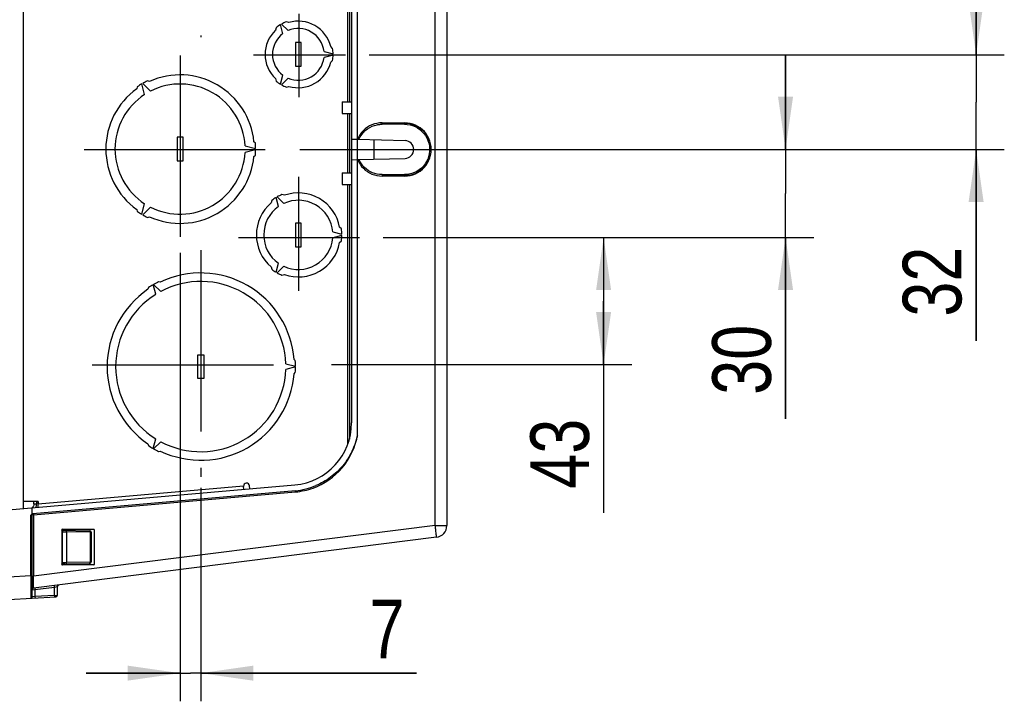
# Model space of a CAD drawing. Header units: inches. Extents: x 0 to 117, y 0 to 83.
# Tile 29 of 59: x 52 to 65, y 62 to 71. Entities that reach past the tile are written whole.
import ezdxf

# ---------------------------------------------------------------- set-up
doc = ezdxf.new("R2010")
doc.units = ezdxf.units.IN
doc.header["$LTSCALE"] = 6.431102
doc.header["$MEASUREMENT"] = 0
doc.linetypes.add('CENTER', pattern=[0.6, 0.375, -0.075, 0.075, -0.075])
doc.layers.get('0').update_dxf_attribs({"linetype": 'CONTINUOUS'})
doc.layers.add('DEFAULT_1', color=7, linetype='CENTER')
doc.styles.get("Standard").update_dxf_attribs({"font": 'txt', "width": 0.8})
doc.dimstyles.new('DIMSTYLE_1', dxfattribs={"dimtxt": 0.78125, "dimasz": 0.7, "dimexe": 0.18, "dimexo": 0.0625, "dimgap": 0.09, "dimtad": 1, "dimdec": 0, "dimzin": 4, "dimdsep": 46, "dimtxsty": 'STANDARD', "dimblk": '_FILLED', "dimblk1": '_FILLED', "dimblk2": '_FILLED', "dimcen": 0.09, "dimadec": 0, "dimazin": 0, "dimtfac": 1, "dimtdec": 0, "dimtofl": 0, "dimtmove": 0, "dimatfit": 3, "dimldrblk": '_FILLED', "dimfxl": 1, "dimtolj": 1, "dimtzin": 4, "dimarcsym": 0})
doc.dimstyles.new('DIMSTYLE_2', dxfattribs={"dimtxt": 0.78125, "dimasz": 0.7, "dimexe": 0.18, "dimexo": 0.0625, "dimgap": 0.09, "dimtad": 1, "dimdec": 3, "dimzin": 4, "dimdsep": 46, "dimtxsty": 'STANDARD', "dimblk": '_FILLED', "dimblk1": '_FILLED', "dimblk2": '_FILLED', "dimcen": 0.09, "dimadec": 0, "dimazin": 0, "dimtfac": 1, "dimtdec": 3, "dimtofl": 0, "dimtmove": 0, "dimatfit": 3, "dimldrblk": '_FILLED', "dimfxl": 1, "dimtolj": 1, "dimtzin": 4, "dimarcsym": 0})

# ---------------------------------------------------------------- blocks, each defined once
blk = doc.blocks.new('_FILLED')
at = {"color": 0, "linetype": 'BYBLOCK'}
blk.add_solid([(0, 0), (-1, 0.143), (-1, -0.143)], dxfattribs=at)
blk = doc.blocks.new('*D3')
at = {"color": 7, "linetype": 'CONTINUOUS'}
for p, q in [((54.503, 68), (54.503, 62.034)), ((54.778, 64.877), (54.778, 62.034)), ((54.503, 62.409), (53.253, 62.409)), ((53.253, 62.409), (54.64, 62.409)), ((57.649, 62.409), (54.64, 62.409)), ((54.778, 62.409), (57.649, 62.409))]:
    blk.add_line(p, q, dxfattribs=at)
at = {"color": 7, "linetype": 'CONTINUOUS', "xscale": 0.7, "yscale": 0.7, "zscale": 0.7}
blk.add_blockref('_FILLED', (54.503, 62.409), dxfattribs=at)
at = {"color": 7, "linetype": 'CONTINUOUS', "xscale": 0.7, "yscale": 0.7, "zscale": 0.7, "rotation": 180}
blk.add_blockref('_FILLED', (54.778, 62.409), dxfattribs=at)
at = {"color": 7, "linetype": 'CONTINUOUS', "insert": (57.024, 63.386), "char_height": 0.781, "width": 0.625, "attachment_point": 1, "line_spacing_factor": 0.9}
blk.add_mtext('7', dxfattribs=at)
blk = doc.blocks.new('*D6')
at = {"color": 7, "linetype": 'CONTINUOUS'}
for p, q in [((65.1, 71.532), (65.1, 74.093)), ((62.938, 72.426), (65.475, 72.426)), ((65.1, 72.426), (65.1, 71.532)), ((65.1, 70.637), (65.1, 71.532)), ((57.019, 70.637), (65.475, 70.637))]:
    blk.add_line(p, q, dxfattribs=at)
at = {"color": 7, "linetype": 'CONTINUOUS', "xscale": 0.7, "yscale": 0.7, "zscale": 0.7}
for p, rotation in [((65.1, 72.426), 90), ((65.1, 70.637), 270)]:
    blk.add_blockref('_FILLED', p, dxfattribs=dict(at, rotation=rotation))
at = {"color": 7, "linetype": 'CONTINUOUS', "insert": (64.123, 72.843), "char_height": 0.7812, "width": 1.25, "attachment_point": 1, "rotation": 90, "line_spacing_factor": 0.9}
blk.add_mtext('45', dxfattribs=at)
blk = doc.blocks.new('*D7')
at = {"color": 7, "linetype": 'CONTINUOUS'}
for p, q in [((65.1, 70.637), (65.1, 71.887)), ((65.1, 71.887), (65.1, 70.007)), ((57.019, 70.637), (65.475, 70.637)), ((65.1, 66.833), (65.1, 70.007)), ((56.099, 69.378), (65.475, 69.378)), ((65.1, 69.378), (65.1, 66.833))]:
    blk.add_line(p, q, dxfattribs=at)
at = {"color": 7, "linetype": 'CONTINUOUS', "xscale": 0.7, "yscale": 0.7, "zscale": 0.7}
for p, rotation in [((65.1, 70.637), 270), ((65.1, 69.378), 90)]:
    blk.add_blockref('_FILLED', p, dxfattribs=dict(at, rotation=rotation))
at = {"color": 7, "linetype": 'CONTINUOUS', "insert": (64.123, 68.083), "char_height": 0.7812, "width": 1.25, "attachment_point": 3, "rotation": 90, "line_spacing_factor": 0.9}
blk.add_mtext('32', dxfattribs=at)
blk = doc.blocks.new('*D8')
at = {"color": 7, "linetype": 'CONTINUOUS'}
for p, q in [((62.563, 69.378), (62.563, 70.628)), ((62.563, 70.628), (62.563, 68.793)), ((56.099, 69.378), (62.938, 69.378)), ((62.563, 65.793), (62.563, 68.793)), ((57.205, 68.207), (62.938, 68.207)), ((62.563, 68.207), (62.563, 65.793))]:
    blk.add_line(p, q, dxfattribs=at)
at = {"color": 7, "linetype": 'CONTINUOUS', "xscale": 0.7, "yscale": 0.7, "zscale": 0.7}
for p, rotation in [((62.563, 69.378), 270), ((62.563, 68.207), 90)]:
    blk.add_blockref('_FILLED', p, dxfattribs=dict(at, rotation=rotation))
at = {"color": 7, "linetype": 'CONTINUOUS', "insert": (61.587, 67.043), "char_height": 0.7812, "width": 1.25, "attachment_point": 3, "rotation": 90, "line_spacing_factor": 0.9}
blk.add_mtext('30', dxfattribs=at)
blk = doc.blocks.new('*D9')
at = {"color": 7, "linetype": 'CONTINUOUS'}
for p, q in [((57.205, 68.207), (60.516, 68.207)), ((60.141, 68.207), (60.141, 67.36)), ((60.141, 66.514), (60.141, 67.36)), ((60.141, 67.36), (60.141, 64.544)), ((56.519, 66.514), (60.516, 66.514))]:
    blk.add_line(p, q, dxfattribs=at)
at = {"color": 7, "linetype": 'CONTINUOUS', "xscale": 0.7, "yscale": 0.7, "zscale": 0.7}
for p, rotation in [((60.141, 68.207), 90), ((60.141, 66.514), 270)]:
    blk.add_blockref('_FILLED', p, dxfattribs=dict(at, rotation=rotation))
at = {"color": 7, "linetype": 'CONTINUOUS', "insert": (59.165, 65.794), "char_height": 0.7812, "width": 1.25, "attachment_point": 3, "rotation": 90, "line_spacing_factor": 0.9}
blk.add_mtext('43', dxfattribs=at)

msp = doc.modelspace()

# ---------------------------------------------------------------- linework, layer by layer
at = {"color": 7, "linetype": 'CONTINUOUS'}
for p, q in [((52.4159, 74.323), (52.4159, 64.5983)), ((56.7363, 70.0118), (56.7363, 73.4639)), ((56.7568, 73.399), (56.7568, 70.0118)), ((56.8647, 65.5702), (56.8647, 73.3512)), ((56.786, 73.1831), (56.786, 65.7383)), ((57.8994, 64.3728), (57.8994, 71.4006)), ((58.0541, 71.3898), (58.0541, 64.3728)), ((55.8529, 71.0463), (55.941, 70.9581)), ((55.9522, 71.0666), (55.9176, 71.0759)), ((55.7812, 70.9972), (55.772, 70.9626)), ((55.8715, 70.918), (55.8393, 71.0384)), ((56.1167, 70.7992), (56.038, 70.7992)), ((56.038, 70.7992), (56.038, 70.4843)), ((56.1167, 70.4843), (56.1167, 70.7992)), ((56.4195, 70.6819), (56.5399, 70.6496)), ((56.5332, 70.7205), (56.5079, 70.7458)), ((56.5399, 70.6339), (56.4195, 70.6016)), ((56.5079, 70.5377), (56.5332, 70.563)), ((56.038, 70.4843), (56.1167, 70.4843)), ((54.0064, 70.2571), (54.1096, 70.1538)), ((54.0961, 70.2827), (54.0693, 70.2899)), ((55.772, 70.321), (55.7812, 70.2864)), ((55.8393, 70.2451), (55.8715, 70.3655)), ((55.941, 70.3254), (55.8529, 70.2373)), ((53.9329, 70.2111), (53.9257, 70.1842)), ((54.0305, 70.1081), (53.9927, 70.2492)), ((55.9176, 70.2076), (55.9522, 70.2169)), ((56.6608, 70.0118), (56.786, 70.0118)), ((56.6608, 70.0118), (56.6608, 69.8544)), ((56.6608, 69.8544), (56.786, 69.8544)), ((56.7363, 69.067), (56.7363, 69.8544)), ((56.7568, 69.8544), (56.7568, 69.067)), ((57.1928, 69.7315), (57.1573, 69.7296)), ((57.1928, 69.7315), (57.1917, 69.7282)), ((57.1928, 69.7315), (57.4913, 69.7315)), ((57.5291, 69.7293), (57.4913, 69.7315)), ((56.9192, 69.6023), (56.8988, 69.5747)), ((56.9425, 69.6279), (56.9192, 69.6023)), ((56.9208, 69.575), (56.9432, 69.6025)), ((56.9683, 69.6512), (56.9425, 69.6279)), ((56.9432, 69.6025), (56.9687, 69.6277)), ((56.996, 69.6718), (56.9683, 69.6512)), ((56.9687, 69.6277), (56.9971, 69.6503)), ((57.0255, 69.6895), (56.996, 69.6718)), ((56.9971, 69.6503), (57.0274, 69.6695)), ((57.057, 69.7044), (57.0255, 69.6895)), ((57.0274, 69.6695), (57.0592, 69.6852)), ((57.0895, 69.7161), (57.057, 69.7044)), ((57.0592, 69.6852), (57.0929, 69.6975)), ((57.1228, 69.7244), (57.0895, 69.7161)), ((57.0929, 69.6975), (57.1284, 69.7065)), ((57.1573, 69.7296), (57.1228, 69.7244)), ((57.1284, 69.7065), (57.1353, 69.7077)), ((57.1353, 69.7077), (57.1423, 69.7088)), ((57.1423, 69.7088), (57.1493, 69.7098)), ((57.1493, 69.7098), (57.1563, 69.7106)), ((57.1563, 69.7106), (57.1633, 69.7112)), ((57.1633, 69.7112), (57.1703, 69.7118)), ((57.1703, 69.7118), (57.1773, 69.7121)), ((57.1773, 69.7121), (57.1844, 69.7124)), ((57.1843, 69.7281), (57.1917, 69.7282)), ((57.1844, 69.7124), (57.1914, 69.7124)), ((57.1915, 69.7223), (57.1914, 69.7176)), ((57.1914, 69.7176), (57.1914, 69.7124)), ((57.4899, 69.7124), (57.1914, 69.7124)), ((57.1916, 69.727), (57.1915, 69.7258)), ((57.1915, 69.7258), (57.1915, 69.7242)), ((57.1915, 69.7242), (57.1915, 69.7223)), ((57.1917, 69.7282), (57.1916, 69.7278)), ((57.1916, 69.7278), (57.1916, 69.727)), ((57.1917, 69.7282), (57.4902, 69.7282)), ((57.4899, 69.7176), (57.49, 69.7223)), ((57.4899, 69.7124), (57.4899, 69.7176)), ((57.4899, 69.7124), (57.5274, 69.7102)), ((57.49, 69.7258), (57.4901, 69.727)), ((57.49, 69.7242), (57.49, 69.7258)), ((57.49, 69.7223), (57.49, 69.7242)), ((57.4901, 69.7278), (57.4902, 69.7282)), ((57.4901, 69.727), (57.4901, 69.7278)), ((57.4902, 69.7282), (57.5269, 69.7262)), ((57.5269, 69.7262), (57.5631, 69.7205)), ((57.5274, 69.7102), (57.5636, 69.7041)), ((57.5657, 69.7235), (57.5291, 69.7293)), ((57.5631, 69.7205), (57.5986, 69.711)), ((57.5636, 69.7041), (57.5985, 69.6943)), ((57.6011, 69.714), (57.5657, 69.7235)), ((57.5985, 69.6943), (57.6324, 69.6806)), ((57.5986, 69.711), (57.6329, 69.6978)), ((57.6355, 69.7007), (57.6011, 69.714)), ((57.6324, 69.6806), (57.6649, 69.663)), ((57.6329, 69.6978), (57.6656, 69.6811)), ((57.6687, 69.6838), (57.6355, 69.7007)), ((57.6649, 69.663), (57.695, 69.6423)), ((57.6656, 69.6811), (57.6964, 69.6611)), ((57.6997, 69.6637), (57.6687, 69.6838)), ((57.695, 69.6423), (57.7226, 69.6184)), ((57.6964, 69.6611), (57.725, 69.638)), ((57.7282, 69.6405), (57.6997, 69.6637)), ((57.7226, 69.6184), (57.7476, 69.5914)), ((57.725, 69.638), (57.751, 69.612)), ((57.7546, 69.6142), (57.7282, 69.6405)), ((57.751, 69.612), (57.7741, 69.5835)), ((57.7778, 69.5856), (57.7546, 69.6142)), ((54.5419, 69.5394), (54.4632, 69.5394)), ((54.4632, 69.5394), (54.4632, 69.2244)), ((54.5419, 69.2244), (54.5419, 69.5394)), ((55.5055, 69.4607), (55.4858, 69.4803)), ((56.7867, 69.515), (56.8655, 69.5128)), ((56.8808, 69.5449), (56.8655, 69.5128)), ((56.868, 69.5127), (57.4987, 69.4952)), ((56.8988, 69.5747), (56.8808, 69.5449)), ((56.8846, 69.5122), (56.9013, 69.5449)), ((56.9013, 69.5449), (56.9208, 69.575)), ((57.0823, 69.5068), (57.0823, 69.2476)), ((57.7476, 69.5914), (57.7694, 69.5622)), ((57.7694, 69.5622), (57.7878, 69.5308)), ((57.7741, 69.5835), (57.7941, 69.5527)), ((57.7978, 69.5547), (57.7778, 69.5856)), ((57.7878, 69.5308), (57.8028, 69.4973)), ((57.7941, 69.5527), (57.8108, 69.5199)), ((57.8148, 69.5215), (57.7978, 69.5547)), ((57.8028, 69.4973), (57.814, 69.4627)), ((57.8108, 69.5199), (57.8239, 69.4856)), ((57.8281, 69.487), (57.8148, 69.5215)), ((57.8239, 69.4856), (57.8334, 69.4501)), ((57.8376, 69.4516), (57.8281, 69.487)), ((55.3675, 69.4276), (55.5086, 69.3898)), ((55.5086, 69.374), (55.3675, 69.3362)), ((57.814, 69.4627), (57.8213, 69.4271)), ((57.8243, 69.3541), (57.8198, 69.3181)), ((57.8213, 69.4271), (57.8248, 69.3905)), ((57.8248, 69.3905), (57.8243, 69.3541)), ((57.8334, 69.4501), (57.8392, 69.4139)), ((57.8396, 69.3449), (57.8352, 69.3129)), ((57.8434, 69.415), (57.8376, 69.4516)), ((57.8376, 69.3027), (57.8434, 69.3393)), ((57.8392, 69.4139), (57.8411, 69.3772)), ((57.8411, 69.3772), (57.8396, 69.3449)), ((57.8456, 69.3772), (57.8434, 69.415)), ((57.8434, 69.3393), (57.8456, 69.3772)), ((54.4632, 69.2244), (54.5419, 69.2244)), ((55.4858, 69.2835), (55.5055, 69.3032)), ((56.7867, 69.2394), (56.8655, 69.2416)), ((56.8655, 69.2416), (56.8808, 69.2095)), ((56.868, 69.2416), (57.4987, 69.2591)), ((56.8808, 69.2095), (56.8988, 69.1796)), ((56.8995, 69.2126), (56.8846, 69.2421)), ((56.9167, 69.1852), (56.8995, 69.2126)), ((57.7833, 69.2152), (57.7638, 69.1839)), ((57.7992, 69.2479), (57.7833, 69.2152)), ((57.8045, 69.2212), (57.7889, 69.1929)), ((57.7979, 69.1997), (57.8148, 69.2329)), ((57.8113, 69.2822), (57.7992, 69.2479)), ((57.8176, 69.2507), (57.8045, 69.2212)), ((57.8198, 69.3181), (57.8113, 69.2822)), ((57.8148, 69.2329), (57.8281, 69.2673)), ((57.8278, 69.2814), (57.8176, 69.2507)), ((57.8352, 69.3129), (57.8278, 69.2814)), ((57.8281, 69.2673), (57.8376, 69.3027)), ((56.8988, 69.1796), (56.9192, 69.152)), ((56.9361, 69.1599), (56.9167, 69.1852)), ((56.9192, 69.152), (56.9425, 69.1264)), ((56.9581, 69.1365), (56.9361, 69.1599)), ((56.9425, 69.1264), (56.9683, 69.1031)), ((56.9823, 69.1152), (56.9581, 69.1365)), ((56.9683, 69.1031), (56.996, 69.0825)), ((57.0083, 69.0964), (56.9823, 69.1152)), ((56.996, 69.0825), (57.0255, 69.0648)), ((57.0359, 69.0802), (57.0083, 69.0964)), ((57.0652, 69.0666), (57.0359, 69.0802)), ((57.6562, 69.0861), (57.6238, 69.0699)), ((57.6758, 69.0793), (57.6477, 69.0635)), ((57.6869, 69.106), (57.6562, 69.0861)), ((57.6688, 69.0706), (57.6997, 69.0906)), ((57.7025, 69.0977), (57.6758, 69.0793)), ((57.7155, 69.1293), (57.6869, 69.106)), ((57.6997, 69.0906), (57.7283, 69.1138)), ((57.7273, 69.1184), (57.7025, 69.0977)), ((57.7412, 69.1553), (57.7155, 69.1293)), ((57.7501, 69.1413), (57.7273, 69.1184)), ((57.7283, 69.1138), (57.7546, 69.1402)), ((57.7638, 69.1839), (57.7412, 69.1553)), ((57.7706, 69.1662), (57.7501, 69.1413)), ((57.7546, 69.1402), (57.7778, 69.1688)), ((57.7889, 69.1929), (57.7706, 69.1662)), ((57.7778, 69.1688), (57.7979, 69.1997)), ((56.6608, 69.067), (56.786, 69.067)), ((56.6608, 69.067), (56.6608, 68.9095)), ((57.0255, 69.0648), (57.057, 69.0499)), ((57.057, 69.0499), (57.0895, 69.0382)), ((57.0955, 69.0559), (57.0652, 69.0666)), ((57.0895, 69.0382), (57.1228, 69.0299)), ((57.1265, 69.0483), (57.0955, 69.0559)), ((57.1228, 69.0299), (57.1573, 69.0248)), ((57.1585, 69.0436), (57.1265, 69.0483)), ((57.1573, 69.0248), (57.1928, 69.0228)), ((57.1914, 69.0419), (57.1585, 69.0436)), ((57.1914, 69.0419), (57.1914, 69.0367)), ((57.1914, 69.0419), (57.4899, 69.0419)), ((57.1914, 69.0367), (57.1915, 69.0321)), ((57.1915, 69.0321), (57.1915, 69.0301)), ((57.1915, 69.0301), (57.1915, 69.0286)), ((57.1915, 69.0286), (57.1916, 69.0273)), ((57.1916, 69.0273), (57.1916, 69.0265)), ((57.1916, 69.0265), (57.1917, 69.0262)), ((57.1917, 69.0262), (57.1928, 69.0228)), ((57.4902, 69.0262), (57.1917, 69.0262)), ((57.4913, 69.0228), (57.1928, 69.0228)), ((57.497, 69.042), (57.4899, 69.0419)), ((57.4899, 69.0367), (57.4899, 69.0419)), ((57.49, 69.0321), (57.4899, 69.0367)), ((57.49, 69.0301), (57.49, 69.0321)), ((57.49, 69.0286), (57.49, 69.0301)), ((57.4901, 69.0273), (57.49, 69.0286)), ((57.4901, 69.0265), (57.4901, 69.0273)), ((57.4902, 69.0262), (57.4901, 69.0265)), ((57.4975, 69.0263), (57.4902, 69.0262)), ((57.4913, 69.0228), (57.5291, 69.025)), ((57.504, 69.0422), (57.497, 69.042)), ((57.5049, 69.0265), (57.4975, 69.0263)), ((57.511, 69.0426), (57.504, 69.0422)), ((57.5123, 69.0269), (57.5049, 69.0265)), ((57.518, 69.0431), (57.511, 69.0426)), ((57.5196, 69.0274), (57.5123, 69.0269)), ((57.5251, 69.0438), (57.518, 69.0431)), ((57.527, 69.0281), (57.5196, 69.0274)), ((57.5321, 69.0446), (57.5251, 69.0438)), ((57.5343, 69.029), (57.527, 69.0281)), ((57.5291, 69.025), (57.5658, 69.0308)), ((57.539, 69.0455), (57.5321, 69.0446)), ((57.5416, 69.03), (57.5343, 69.029)), ((57.546, 69.0466), (57.539, 69.0455)), ((57.5489, 69.0311), (57.5416, 69.03)), ((57.5529, 69.0479), (57.546, 69.0466)), ((57.5561, 69.0324), (57.5489, 69.0311)), ((57.5894, 69.0572), (57.5529, 69.0479)), ((57.5876, 69.04), (57.5561, 69.0324)), ((57.5658, 69.0308), (57.6011, 69.0403)), ((57.6182, 69.0504), (57.5876, 69.04)), ((57.6238, 69.0699), (57.5894, 69.0572)), ((57.6011, 69.0403), (57.6356, 69.0536)), ((57.6477, 69.0635), (57.6182, 69.0504)), ((57.6356, 69.0536), (57.6688, 69.0706)), ((56.6608, 68.9095), (56.786, 68.9095)), ((56.7363, 65.4575), (56.7363, 68.9095)), ((56.7568, 68.9095), (56.7568, 65.5223)), ((55.7225, 68.6974), (55.7138, 68.6649)), ((55.8133, 68.6176), (55.7812, 68.7374)), ((55.7948, 68.7453), (55.8825, 68.6576)), ((55.8913, 68.7674), (55.8589, 68.7761)), ((53.9257, 68.5796), (53.9329, 68.5527)), ((53.9927, 68.5146), (54.0305, 68.6557)), ((54.1096, 68.61), (54.0064, 68.5067)), ((54.0693, 68.474), (54.0961, 68.4812)), ((56.1167, 68.3977), (56.038, 68.3977)), ((56.038, 68.3977), (56.038, 68.0827)), ((56.1167, 68.0827), (56.1167, 68.3977)), ((56.6507, 68.3189), (56.6269, 68.3427)), ((56.5362, 68.2802), (56.656, 68.2481)), ((56.656, 68.2323), (56.5362, 68.2002)), ((56.6269, 68.1377), (56.6507, 68.1614)), ((56.038, 68.0827), (56.1167, 68.0827)), ((55.7138, 67.8155), (55.7225, 67.783)), ((55.7812, 67.743), (55.8133, 67.8628)), ((55.8825, 67.8228), (55.7948, 67.7351)), ((55.8589, 67.7043), (55.8913, 67.713)), ((54.0808, 67.5386), (54.0749, 67.5169)), ((54.1788, 67.4496), (54.1443, 67.5782)), ((54.1511, 67.5821), (54.2453, 67.4879)), ((54.2389, 67.6115), (54.2171, 67.6174)), ((54.7388, 66.6457), (54.8175, 66.6457)), ((54.7388, 66.3307), (54.7388, 66.6457)), ((54.8175, 66.6457), (54.8175, 66.3307)), ((55.9104, 66.5266), (56.039, 66.4922)), ((56.039, 66.4843), (55.9104, 66.4498)), ((56.0365, 66.567), (56.0206, 66.5829)), ((54.8175, 66.3307), (54.7388, 66.3307)), ((56.0206, 66.3936), (56.0365, 66.4095)), ((54.0749, 65.4595), (54.0808, 65.4378)), ((54.1443, 65.3983), (54.1788, 65.5269)), ((54.2453, 65.4885), (54.1511, 65.3943)), ((54.2171, 65.3591), (54.2389, 65.3649)), ((52.2183, 64.5811), (56.0311, 64.9146)), ((55.3489, 64.8948), (52.6128, 64.6554)), ((55.3523, 64.8552), (55.3489, 64.8948)), ((55.4308, 64.8621), (55.4273, 64.9017)), ((56.0382, 64.8362), (52.5429, 64.5304)), ((52.5534, 64.5155), (56.0392, 64.8205)), ((56.0393, 64.8205), (56.0384, 64.832)), ((52.6128, 64.6944), (52.4159, 64.6944)), ((52.5558, 64.6608), (52.5558, 64.6944)), ((52.5558, 64.6608), (52.5931, 64.6608)), ((52.5931, 64.6944), (52.5931, 64.6608)), ((52.613, 64.6722), (52.5932, 64.6725)), ((52.6096, 64.6309), (52.6077, 64.6158)), ((52.6128, 64.6944), (52.6128, 64.6554)), ((52.6128, 64.6451), (52.6128, 64.6554)), ((52.6128, 64.6156), (52.6128, 64.6451)), ((52.5147, 64.5122), (52.534, 64.5152)), ((52.5147, 63.7019), (52.5147, 64.5122)), ((52.534, 64.528), (52.534, 64.6087)), ((52.5534, 64.5155), (52.534, 64.5152)), ((52.534, 63.4262), (52.534, 64.5152)), ((52.5534, 64.5155), (52.5534, 63.6975)), ((57.8994, 64.3728), (52.5534, 63.6975)), ((57.8994, 64.3728), (58.0541, 64.3728)), ((57.9013, 64.3575), (57.8994, 64.3728)), ((52.9277, 64.3099), (52.9277, 64.317)), ((52.9277, 64.2904), (52.9372, 64.2902)), ((52.9277, 64.2904), (52.9277, 63.8829)), ((52.9281, 64.31), (53.2988, 64.3036)), ((52.9356, 64.3248), (53.353, 64.3248)), ((52.9372, 63.8831), (52.9372, 64.2902)), ((52.9372, 64.2902), (52.9565, 64.29)), ((52.9565, 64.29), (52.9686, 64.2898)), ((52.9686, 64.2898), (52.9852, 64.2896)), ((52.9852, 64.2896), (52.9901, 64.2895)), ((53.3111, 64.2839), (52.9901, 64.2895)), ((52.9901, 64.2895), (52.9901, 63.8838)), ((53.3111, 63.8894), (53.3111, 64.2839)), ((53.3111, 64.2839), (53.3184, 64.2839)), ((53.3184, 64.2839), (53.3184, 63.8894)), ((53.3608, 64.317), (53.3608, 63.8563)), ((57.9164, 64.2166), (52.5513, 63.5388)), ((52.9277, 63.8829), (52.9372, 63.8831)), ((52.9277, 63.8563), (52.9277, 63.8634)), ((52.9281, 63.8632), (53.2991, 63.8697)), ((53.353, 63.8485), (52.9356, 63.8485)), ((52.9372, 63.8831), (52.9565, 63.8833)), ((52.9565, 63.8833), (52.9686, 63.8835)), ((52.9686, 63.8835), (52.9852, 63.8837)), ((52.9852, 63.8837), (52.9901, 63.8838)), ((52.9901, 63.8838), (53.3111, 63.8894)), ((53.3111, 63.8894), (53.3184, 63.8894)), ((52.5147, 63.7019), (52.2183, 63.6864)), ((52.5147, 63.7019), (52.534, 63.7019)), ((52.5147, 63.7019), (52.5148, 63.671)), ((52.5148, 63.671), (52.5149, 63.6404)), ((52.5149, 63.6404), (52.5151, 63.5817)), ((52.5151, 63.5817), (52.5153, 63.5042)), ((52.534, 63.6975), (52.5534, 63.6975)), ((52.5516, 63.5712), (52.5518, 63.5924)), ((52.5518, 63.5924), (52.5523, 63.6269)), ((52.5523, 63.6269), (52.5534, 63.6975)), ((52.5153, 63.5042), (52.5154, 63.4082)), ((52.534, 63.5193), (52.5648, 63.5212)), ((52.5648, 63.5212), (52.5713, 63.5217)), ((52.5713, 63.5217), (52.8314, 63.5545)), ((52.5713, 63.5217), (52.5713, 63.4291)), ((52.8314, 63.4427), (52.5713, 63.4291)), ((52.8314, 63.5545), (52.8681, 63.5614)), ((52.8314, 63.4427), (52.8314, 63.5545)), ((52.8314, 63.4427), (52.8638, 63.4436)), ((52.8638, 63.4436), (52.8681, 63.4437)), ((52.8681, 63.5614), (52.8687, 63.5616)), ((52.8687, 63.5616), (52.8687, 63.4437)), ((52.2183, 63.391), (52.85, 63.4241)), ((52.5154, 63.4082), (52.5154, 63.4065)), ((52.5346, 63.4263), (52.534, 63.4262)), ((52.5713, 63.4291), (52.5346, 63.4263))]:
    msp.add_line(p, q, dxfattribs=at)
msp.add_lwpolyline([(52.5429, 64.5304), (52.5419, 64.5303), (52.5408, 64.5301), (52.5398, 64.5299), (52.5388, 64.5297), (52.5378, 64.5294), (52.5368, 64.5291), (52.5359, 64.5288), (52.5349, 64.5284), (52.534, 64.528)], dxfattribs=at)
for centre, radius, start, end in [((56.0773, 70.6418), 0.4626, 110.19981, 119.02471), ((56.0773, 70.6418), 0.4429, 13.59051, 106.40949), ((56.0773, 70.6418), 0.4429, 133.59051, 226.40949), ((56.0773, 70.6418), 0.3445, 126.69002, 233.30998), ((56.0773, 70.6418), 0.4626, 120.97529, 129.80019), ((56.0773, 70.6418), 0.3445, 6.69002, 113.30998), ((56.0773, 70.6418), 0.4626, 0.97529, 9.80019), ((56.0773, 70.6418), 0.3445, 246.69002, 353.30998), ((56.0773, 70.6418), 0.4429, 253.59051, 346.40949), ((56.0773, 70.6418), 0.4626, 350.19981, 359.02471), ((54.5025, 69.3819), 1.006, 115.51104, 119.55156), ((54.5025, 69.3819), 0.9882, 5.71623, 114.28377), ((56.0773, 70.6418), 0.4626, 230.19981, 239.02471), ((54.5025, 69.3819), 0.9882, 125.71623, 234.28377), ((54.5025, 69.3819), 1.006, 120.44844, 124.48896), ((54.5025, 69.3819), 0.8661, 3.0229, 116.9771), ((56.0773, 70.6418), 0.4626, 240.97529, 249.80019), ((54.5025, 69.3819), 0.8661, 123.0229, 236.9771), ((57.4954, 69.3772), 0.1181, 271.58748, 88.41252), ((54.5025, 69.3819), 1.006, 0.44844, 4.48896), ((54.5025, 69.3819), 1.006, 355.51104, 359.55156), ((54.5025, 69.3819), 0.9882, 245.71623, 354.28377), ((54.5025, 69.3819), 0.8661, 243.0229, 356.9771), ((56.0773, 68.2402), 0.5787, 120.77956, 127.8196), ((56.0773, 68.2402), 0.5787, 112.1804, 119.22044), ((56.0773, 68.2402), 0.4606, 4.97831, 115.02169), ((56.0773, 68.2402), 0.5591, 10.56728, 109.43272), ((54.5025, 69.3819), 1.006, 235.51104, 239.55156), ((56.0773, 68.2402), 0.5591, 130.56728, 229.43272), ((56.0773, 68.2402), 0.4606, 124.97831, 235.02169), ((54.5025, 69.3819), 1.006, 240.44844, 244.48896), ((56.0773, 68.2402), 0.5787, 0.77956, 7.8196), ((56.0773, 68.2402), 0.4606, 244.97831, 355.02169), ((56.0773, 68.2402), 0.5787, 352.1804, 359.22044), ((56.0773, 68.2402), 0.5591, 250.56728, 349.43272), ((56.0773, 68.2402), 0.5787, 232.1804, 239.22044), ((54.7781, 66.4882), 1.2461, 4.35598, 115.64402), ((56.0773, 68.2402), 0.5787, 240.77956, 247.8196), ((54.7781, 66.4882), 1.2461, 124.35598, 235.64402), ((54.7781, 66.4882), 1.2608, 120.17891, 123.58052), ((54.7781, 66.4882), 1.2608, 116.41948, 119.82109), ((54.7781, 66.4882), 1.1329, 1.9422, 118.0578), ((54.7781, 66.4882), 1.1329, 121.9422, 238.0578), ((54.7781, 66.4882), 1.2608, 0.17891, 3.58052), ((54.7781, 66.4882), 1.2608, 356.41948, 359.82109), ((54.7781, 66.4882), 1.2461, 244.35598, 355.64402), ((54.7781, 66.4882), 1.1329, 241.9422, 358.0578), ((55.9592, 65.7383), 0.8268, 275, 360), ((54.7781, 66.4882), 1.2608, 236.41948, 239.82109), ((54.7781, 66.4882), 1.2608, 240.17891, 243.58052), ((55.3881, 64.8982), 0.0394, 5, 185), ((55.9592, 65.7383), 0.9055, 274.99976, 292.88184), ((52.475, 64.6608), 0.1181, 336.06911, 360), ((49.2575, 63.2808), 8.7106, 6.93546, 7.10009), ((57.8966, 64.3728), 0.1575, 277.2, 360), ((53.2987, 64.2839), 0.0197, 359.95927, 89.00015), ((51.8068, 63.5875), 6.1429, 6.45416, 6.96742), ((53.2987, 63.8894), 0.0197, 270.99983, 0.04017), ((52.8884, 63.5616), 0.0197, 97.2, 180), ((52.5537, 63.5193), 0.0197, 97.2, 180), ((52.849, 63.4437), 0.0197, 273, 360), ((52.5144, 63.4262), 0.0197, 273, 360)]:
    msp.add_arc(centre, radius, start, end, dxfattribs=at)
for centre, major_axis, start_param, end_param in [((52.9356, 64.3169), (-0.00551, 0.00568), -0.7673193, 0.7986111), ((53.3529, 64.3169), (0.00551, 0.00568), -0.7986111, 0.7673193), ((52.9356, 63.8563), (0.00551, 0.00568), -3.0542108, -2.3742734), ((53.3529, 63.8563), (-0.00551, 0.00568), -3.9089119, -2.3429816)]:
    msp.add_ellipse(centre, major_axis=major_axis, ratio=0.9951434, start_param=start_param, end_param=end_param, dxfattribs=at)
for points, knots in [([(56.273, 64.8722), (56.4214, 64.9258), (56.695, 65.1146), (56.8352, 65.4152), (56.8647, 65.5702)], [0, 0, 0, 0, 0.4999787, 1, 1, 1, 1]), ([(56.8647, 65.5702), (56.8609, 65.5675), (56.861, 65.5562), (56.8549, 65.5392), (56.8496, 65.516), (56.8413, 65.4892), (56.8297, 65.4536), (56.8131, 65.4097), (56.7826, 65.3413), (56.7368, 65.2593), (56.6704, 65.1683), (56.5935, 65.086), (56.4789, 64.9893), (56.3799, 64.9337), (56.3113, 64.904)], [0, 0, 0, 0, 0.0157269, 0.0312286, 0.0625452, 0.0938325, 0.1251185, 0.1876814, 0.2502418, 0.3752985, 0.5003436, 0.6253791, 0.7504057, 1, 1, 1, 1]), ([(52.5523, 64.5312), (52.5513, 64.5311), (52.554, 64.5246), (52.5529, 64.5219), (52.5532, 64.5188)], [0, 0, 0, 0, 0.2482992, 1, 1, 1, 1]), ([(52.9281, 64.31), (52.9261, 64.3097), (52.9298, 64.2995), (52.9277, 64.2949), (52.9277, 64.2904)], [0, 0, 0, 0, 0.3044043, 1, 1, 1, 1]), ([(52.9372, 64.3099), (52.9392, 64.3098), (52.9352, 64.2992), (52.9373, 64.2948), (52.9372, 64.2902)], [0, 0, 0, 0, 0.2933417, 1, 1, 1, 1]), ([(52.9901, 64.2895), (52.9901, 64.292), (52.9894, 64.3), (52.9826, 64.3091), (52.9769, 64.3092)], [0, 0, 0, 0, 0.3031809, 1, 1, 1, 1]), ([(53.2978, 64.3036), (53.3036, 64.3035), (53.3104, 64.2944), (53.3111, 64.2864), (53.3111, 64.2839)], [0, 0, 0, 0, 0.6968205, 1, 1, 1, 1]), ([(57.9164, 64.2166), (57.9177, 64.2168), (57.9148, 64.2251), (57.9163, 64.2343), (57.9129, 64.2549), (57.9117, 64.2694), (57.9108, 64.278)], [0, 0, 0, 0, 0.0675878, 0.2643633, 0.5808321, 1, 1, 1, 1]), ([(52.9277, 63.8829), (52.9277, 63.8784), (52.927, 63.8716), (52.9285, 63.8664), (52.9275, 63.8634), (52.9281, 63.8633)], [0, 0, 0, 0, 0.6935372, 0.9161105, 1, 1, 1, 1]), ([(52.9372, 63.8831), (52.9373, 63.8784), (52.9352, 63.874), (52.9392, 63.8636), (52.9372, 63.8634)], [0, 0, 0, 0, 0.7066419, 1, 1, 1, 1]), ([(52.9769, 63.8641), (52.9826, 63.8642), (52.9894, 63.8732), (52.9901, 63.8813), (52.9901, 63.8838)], [0, 0, 0, 0, 0.6968191, 1, 1, 1, 1]), ([(53.3111, 63.8894), (53.3111, 63.8869), (53.3104, 63.8788), (53.3036, 63.8698), (53.2978, 63.8697)], [0, 0, 0, 0, 0.3031795, 1, 1, 1, 1]), ([(52.5513, 63.5388), (52.5506, 63.5387), (52.5522, 63.5435), (52.5507, 63.5477), (52.5517, 63.5589), (52.5515, 63.5666), (52.5516, 63.5712)], [0, 0, 0, 0, 0.0645203, 0.2568141, 0.5715395, 1, 1, 1, 1]), ([(52.8314, 63.5545), (52.8308, 63.5591), (52.8321, 63.5636), (52.828, 63.5738), (52.8299, 63.574)], [0, 0, 0, 0, 0.7057435, 1, 1, 1, 1]), ([(52.5699, 63.5412), (52.568, 63.5409), (52.572, 63.5307), (52.5708, 63.5262), (52.5713, 63.5217)], [0, 0, 0, 0, 0.2937012, 1, 1, 1, 1]), ([(52.8314, 63.4427), (52.8316, 63.4381), (52.83, 63.4337), (52.8333, 63.4232), (52.8314, 63.4231)], [0, 0, 0, 0, 0.7057674, 1, 1, 1, 1]), ([(52.5713, 63.4291), (52.5716, 63.4245), (52.57, 63.4201), (52.5733, 63.4096), (52.5713, 63.4095)], [0, 0, 0, 0, 0.7054966, 1, 1, 1, 1])]:
    msp.add_open_spline(points, degree=3, knots=knots, dxfattribs=at)
for points in [[(56.0392, 64.8205), (56.1187, 64.8279), (56.1979, 64.8451), (56.273, 64.8722)], [(52.5558, 64.6608), (52.5558, 64.6422), (52.5484, 64.6227), (52.5361, 64.6088)], [(52.534, 64.528), (52.5266, 64.5246), (52.5199, 64.5186), (52.5156, 64.5116)]]:
    msp.add_open_spline(points, degree=3, dxfattribs=at)
at = {"layer": 'DEFAULT_1', "color": 7, "linetype": 'CENTER'}
for p, q in [((54.7796, 73.7894), (54.7796, 70.8714)), ((56.0857, 71.1799), (56.0857, 70.0739)), ((54.5052, 70.6284), (54.5052, 68.1197)), ((55.4794, 70.6366), (56.7066, 70.6366)), ((53.2243, 69.3779), (55.7861, 69.3779)), ((56.0805, 69.0127), (56.0805, 67.4969)), ((55.2801, 68.2072), (56.8929, 68.2072)), ((54.7778, 68.036), (54.7778, 65.0199)), ((53.3343, 66.5136), (56.2068, 66.5136))]:
    msp.add_line(p, q, dxfattribs=at)

# ---------------------------------------------------------------- dimensions: what is measured, and where the dimension line sits
at = {"color": 7, "linetype": 'CONTINUOUS'}
for base, p1, p2, angle, picture, middle in [((65.1, 70.6366), (62.9383, 72.4264), (57.0191, 70.6366), 270, '*D6', (64.5141, 73.4681)), ((65.1, 70.6366), (56.0986, 69.3779), (57.0191, 70.6366), 90, '*D7', (65.0742, 66.341)), ((62.5633, 69.3779), (57.2054, 68.2072), (56.0986, 69.3779), 90, '*D8', (62.5375, 65.3002)), ((60.1413, 66.5136), (57.2054, 68.2072), (56.5193, 66.5136), 270, '*D9', (60.1155, 64.0512))]:
    dim = msp.add_linear_dim(base=base, p1=p1, p2=p2, angle=angle, dimstyle='DIMSTYLE_1', dxfattribs=at)
    dim.commit()
    dim.dimension.update_dxf_attribs({"geometry": picture, "text_midpoint": middle, "dimtype": 160})
dim = msp.add_linear_dim(base=(54.7781, 62.4095), p1=(54.5025, 67.9997), p2=(54.7781, 64.8772), dimstyle='DIMSTYLE_2', dxfattribs=at)
dim.commit()
dim.dimension.update_dxf_attribs({"geometry": '*D3', "text_midpoint": (57.3361, 62.9954), "dimtype": 160})

doc.saveas('drawing.dxf')
